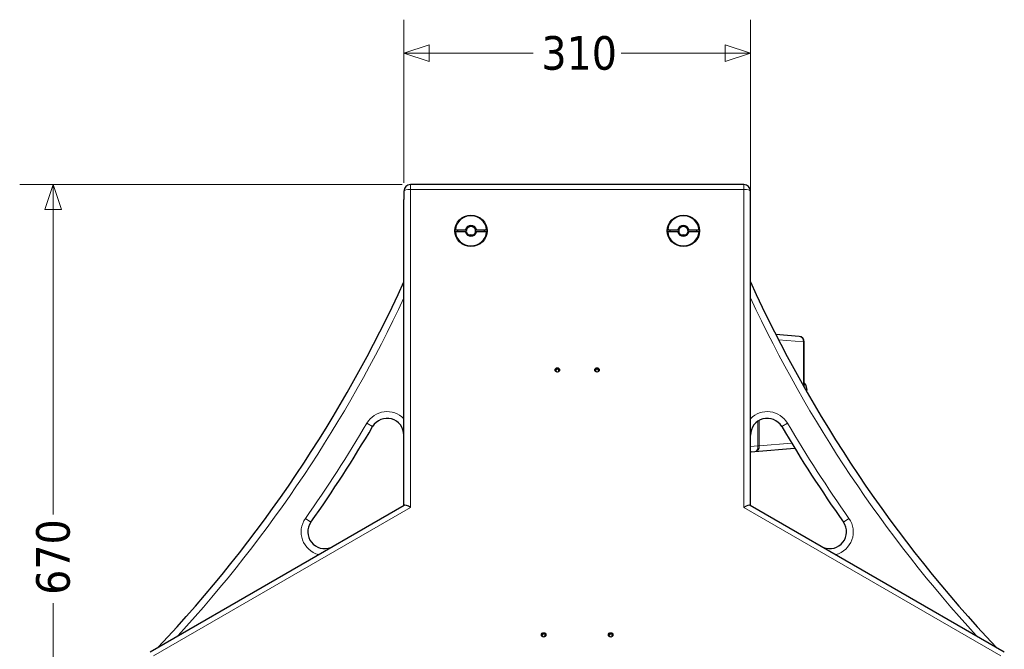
# Model space of a CAD drawing. Header units: millimetres. Extents: x 90 to 4365, y 90 to 3088.
# Tile 11 of 41: x 1172 to 2052, y 780 to 1343. Entities that reach past the tile are written whole.
import ezdxf

# ---------------------------------------------------------------- set-up
doc = ezdxf.new("R2010")
doc.units = ezdxf.units.MM
doc.header["$LTSCALE"] = 15
doc.layers.add('Quota (ISO)', color=7, linetype='Continuous', lineweight=15, true_color=0x008000)
doc.layers.add('Visibile sottile (ISO)', color=9, linetype='Continuous', lineweight=18, true_color=0x808080)
doc.layers.add('Visibile (ISO)', color=7, linetype='Continuous', lineweight=25)
doc.styles.add('Testo nota (ISO)', font='tahoma.ttf')
doc.dimstyles.new('Default (ISO)', dxfattribs={"dimscale": 15, "dimtxt": 2, "dimasz": 1.5, "dimexe": 2, "dimexo": 0.5, "dimgap": 0.5, "dimtad": 1, "dimtoh": 1, "dimrnd": 1e-08, "dimtxsty": 'Testo nota (ISO)', "dimblk": 'Filled-1', "dimcen": 0.09, "dimdle": 10, "dimclrd": 256, "dimclre": 256, "dimclrt": 256, "dimazin": 2, "dimtfac": 0.75, "dimtmove": 0, "dimatfit": 3, "dimfxl": 0, "dimtolj": 1, "dimtzin": 0, "dimlwd": -1, "dimlwe": -1, "dimarcsym": 0})

# ---------------------------------------------------------------- blocks, each defined once
blk = doc.blocks.new('Filled-1')
at = {"color": 0}
for p, q in [((0, 0), (-1, 0.333)), ((-1, 0.333), (-1, -0.333)), ((-1, 0), (0, 0)), ((-1, -0.333), (0, 0))]:
    blk.add_line(p, q, dxfattribs=at)
at = {"color": 0, "flags": 128}
blk.add_lwpolyline([(-1, -0.333), (0, 0), (-1, 0.333), (-1, -0.333)], dxfattribs=at)
at = {"color": 0}
blk.add_solid([(-1, -0.333), (0, 0), (-1, 0.333), (-1, -0.333)], dxfattribs=at)
blk = doc.blocks.new('*D17')
at = {"layer": 'Defpoints', "color": 0, "transparency": 16777216}
for p in [(1521.19, 1195.53), (1201.61, 525.53), (1291.19, 525.53)]:
    blk.add_point(p, dxfattribs=at)
at = {"layer": 'Quota (ISO)', "transparency": 16777216}
for p, q in [((1513.69, 1195.53), (1171.61, 1195.53)), ((1201.61, 1173.03), (1201.61, 900.13)), ((1201.61, 548.03), (1201.61, 820.93)), ((1283.69, 525.53), (1171.61, 525.53))]:
    blk.add_line(p, q, dxfattribs=at)
at = {"layer": 'Quota (ISO)', "transparency": 16777216, "xscale": 22.5, "yscale": 22.5, "zscale": 22.5}
for p, rotation in [((1201.61, 1195.53), 90), ((1201.61, 525.53), 270)]:
    blk.add_blockref('Filled-1', p, dxfattribs=dict(at, rotation=rotation))
at = {"layer": 'Quota (ISO)', "transparency": 16777216, "insert": (1201.61, 828.43), "char_height": 30, "attachment_point": 4, "rotation": 90, "style": 'Testo nota (ISO)'}
blk.add_mtext('\\A1;670', dxfattribs=at)
blk = doc.blocks.new('*D32')
at = {"layer": 'Defpoints', "color": 0, "transparency": 16777216}
for p in [(1825.19, 1312.96), (1515.19, 1189.53), (1825.19, 1180.53)]:
    blk.add_point(p, dxfattribs=at)
at = {"layer": 'Quota (ISO)', "transparency": 16777216}
for p, q in [((1515.19, 1197.03), (1515.19, 1342.96)), ((1825.19, 1188.03), (1825.19, 1342.96)), ((1537.69, 1312.96), (1630.72, 1312.96)), ((1802.69, 1312.96), (1709.67, 1312.96))]:
    blk.add_line(p, q, dxfattribs=at)
at = {"layer": 'Quota (ISO)', "transparency": 16777216, "xscale": 22.5, "yscale": 22.5, "zscale": 22.5, "rotation": 180}
blk.add_blockref('Filled-1', (1515.19, 1312.96), dxfattribs=at)
at = {"layer": 'Quota (ISO)', "transparency": 16777216, "xscale": 22.5, "yscale": 22.5, "zscale": 22.5}
blk.add_blockref('Filled-1', (1825.19, 1312.96), dxfattribs=at)
at = {"layer": 'Quota (ISO)', "transparency": 16777216, "insert": (1638.22, 1312.96), "char_height": 30, "attachment_point": 4, "style": 'Testo nota (ISO)'}
blk.add_mtext('\\A1;310', dxfattribs=at)

msp = doc.modelspace()

# ---------------------------------------------------------------- linework, layer by layer
at = {"layer": 'Visibile (ISO)'}
for p, q in [((1515.195, 1189.53), (1515.195, 1182.083)), ((1819.195, 1195.53), (1521.195, 1195.53)), ((1825.195, 1182.083), (1825.195, 1189.53)), ((1515.195, 908.497), (1515.195, 1182.083)), ((1515.195, 908.497), (1515.195, 1180.53)), ((1825.195, 908.497), (1825.195, 1182.083)), ((1825.195, 908.497), (1825.195, 1180.53)), ((1561.23, 1155.025), (1570.296, 1155.025)), ((1571.128, 1154.507), (1563.236, 1154.507)), ((1571.128, 1154.815), (1571.128, 1154.507)), ((1579.262, 1154.507), (1579.262, 1154.815)), ((1587.153, 1154.507), (1579.262, 1154.507)), ((1580.094, 1155.025), (1589.159, 1155.025)), ((1751.23, 1155.025), (1760.296, 1155.025)), ((1761.128, 1154.507), (1753.236, 1154.507)), ((1761.128, 1154.815), (1761.128, 1154.507)), ((1769.262, 1154.507), (1769.262, 1154.815)), ((1777.153, 1154.507), (1769.262, 1154.507)), ((1770.094, 1155.025), (1779.159, 1155.025)), ((1570.296, 1153.093), (1561.23, 1153.093)), ((1589.159, 1153.093), (1580.094, 1153.093)), ((1760.296, 1153.093), (1751.23, 1153.093)), ((1779.159, 1153.093), (1770.094, 1153.093)), ((1868.63, 1059.594), (1847.789, 1061.418)), ((1873.195, 1014.128), (1873.195, 1054.613)), ((1651.072, 1028.966), (1651.103, 1028.512)), ((1653.817, 1029.765), (1653.787, 1029.316)), ((1686.572, 1028.966), (1686.603, 1028.512)), ((1689.317, 1029.765), (1689.287, 1029.316)), ((1874.457, 1016.298), (1873.195, 1016.298)), ((1874.516, 1011.802), (1875.502, 1011.802)), ((1825.705, 956.291), (1829.005, 956.58)), ((1829.005, 956.58), (1864.666, 959.7)), ((1288.195, 777.438), (1515.347, 908.585)), ((1825.042, 908.585), (2052.195, 777.438)), ((1641.567, 792.796), (1641.537, 792.347)), ((1701.567, 792.796), (1701.537, 792.347)), ((1638.822, 791.997), (1638.853, 791.543)), ((1698.822, 791.997), (1698.853, 791.543))]:
    msp.add_line(p, q, dxfattribs=at)
for centre, radius, start, end in [((1521.195, 1189.53), 6, 90, 180), ((1819.195, 1189.53), 6, 0, 90), ((423.055, 1605.544), 1200, 316.642837, 335.52142), ((2917.334, 1605.544), 1200, 204.47858, 223.357163), ((1868.195, 1054.613), 5, 0, 85), ((1500.195, 971.296), 15, 0, 149.509307), ((1840.195, 971.296), 15, 30.490693, 180), ((423.055, 1605.544), 1235, 324.782371, 329.509307), ((2917.334, 1605.544), 1235, 210.490693, 215.217629), ((1825.945, 953.552), 2.75, 95, 105.82662), ((1444.265, 884.69), 15, 144.782371, 291.818578), ((1896.125, 884.69), 15, 248.181422, 35.217629)]:
    msp.add_arc(centre, radius, start, end, dxfattribs=at)
for centre, major_axis in [((1575.195, 1154.059), (14.5, 0)), ((1765.195, 1154.059), (14.5, 0)), ((1652.445, 1029.563), (2, 0)), ((1687.945, 1029.563), (2, 0)), ((1640.195, 792.594), (2, 0)), ((1700.195, 792.594), (2, 0))]:
    msp.add_ellipse(centre, major_axis=major_axis, ratio=0.9659258, dxfattribs=at)
for centre, major_axis, ratio, start_param, end_param in [((1575.195, 1154.059), (-14, 0), 0.9659258, 3.2130821, 6.2116959), ((1765.195, 1154.059), (-14, 0), 0.9659258, 3.2130821, 6.2116959), ((1575.195, 1153.541), (-12, 0), 0.9659258, 6.1997552, 6.3218701), ((1575.195, 1154.059), (-5, 0), 0.9659258, 3.3429506, 6.0818274), ((1575.195, 1153.541), (-4.188, 0), 0.9659258, 6.0420786, 6.442388), ((1575.195, 1153.849), (4.188, 0), 0.9659258, 0.2411067, 2.900486), ((1575.195, 1153.541), (4.188, 0), 0.9659258, 6.1239826, 6.524292), ((1575.195, 1153.541), (12, 0), 0.9659258, 6.2445005, 6.3666154), ((1765.195, 1153.541), (-12, 0), 0.9659258, 6.1997552, 6.3218701), ((1765.195, 1154.059), (-5, 0), 0.9659258, 3.3429506, 6.0818274), ((1765.195, 1153.541), (-4.188, 0), 0.9659258, 6.0420786, 6.442388), ((1765.195, 1153.849), (4.188, 0), 0.9659258, 0.2411067, 2.900486), ((1765.195, 1153.541), (4.188, 0), 0.9659258, 6.1239826, 6.524292), ((1765.195, 1153.541), (12, 0), 0.9659258, 6.2445005, 6.3666154), ((1575.195, 1154.059), (14, 0), 0.9659258, 3.2130821, 6.2116959), ((1575.195, 1154.059), (5, 0), 0.9659258, 3.3429506, 6.0818274), ((1575.195, 1153.849), (-4.188, 0), 0.9659258, 0.2411067, 2.900486), ((1575.195, 1146.295), (-4.188, 0), 0.9659258, 4.3462803, 5.0784977), ((1765.195, 1154.059), (14, 0), 0.9659258, 3.2130821, 6.2116959), ((1765.195, 1154.059), (5, 0), 0.9659258, 3.3429506, 6.0818274), ((1765.195, 1153.849), (-4.188, 0), 0.9659258, 0.2411067, 2.900486), ((1765.195, 1146.295), (-4.188, 0), 0.9659258, 4.3462803, 5.0784977), ((1650.914, 1031.067), (0.975, 0), 0.9659258, 4.6807949, 6.1402464), ((1652.154, 1030.894), (-0.279, 0), 0.9659258, 3.6335974, 6.1402464), ((1653.259, 1031.466), (0.975, 0), 0.9659258, 3.6335955, 5.0930508), ((1653.725, 1030.342), (0.279, 0), 0.9659258, 5.7279906, 8.2346434), ((1686.414, 1031.067), (0.975, 0), 0.9659258, 4.6807949, 6.1402464), ((1687.654, 1030.894), (-0.279, 0), 0.9659258, 3.6335974, 6.1402464), ((1688.759, 1031.466), (0.975, 0), 0.9659258, 3.6335955, 5.0930508), ((1689.225, 1030.342), (0.279, 0), 0.9659258, 5.7279906, 8.2346434), ((1650.874, 1029.857), (-0.279, 0), 0.9659258, 4.680793, 7.1874459), ((1650.099, 1028.905), (0.975, 0), 0.9659258, 5.7279906, 7.1874459), ((1651.164, 1028.267), (-0.279, 0), 0.9659258, 5.7279906, 6.0056672), ((1651.164, 1028.267), (-0.279, 0), 0.9659258, 1.8955348, 1.9514581), ((1651.63, 1027.142), (-0.975, 0), 0.9659258, 3.6875421, 5.0930508), ((1653.976, 1027.542), (-0.975, 0), 0.9659258, 4.680793, 6.1015547), ((1654.79, 1029.704), (-0.975, 0), 0.9659258, 5.7279906, 7.1874459), ((1654.015, 1028.752), (-0.279, 0), 0.9659258, 1.5392004, 1.9377255), ((1654.015, 1028.752), (0.279, 0), 0.9659258, 0.2220277, 0.9042606), ((1686.374, 1029.857), (-0.279, 0), 0.9659258, 4.680793, 7.1874459), ((1685.599, 1028.905), (0.975, 0), 0.9659258, 5.7279906, 7.1874459), ((1686.664, 1028.267), (-0.279, 0), 0.9659258, 5.7279906, 6.0056672), ((1686.664, 1028.267), (-0.279, 0), 0.9659258, 1.8955348, 1.9514581), ((1687.13, 1027.142), (-0.975, 0), 0.9659258, 3.6875421, 5.0930508), ((1689.476, 1027.542), (-0.975, 0), 0.9659258, 4.680793, 6.1015547), ((1690.29, 1029.704), (-0.975, 0), 0.9659258, 5.7279906, 7.1874459), ((1689.515, 1028.752), (-0.279, 0), 0.9659258, 1.5392004, 1.9377255), ((1689.515, 1028.752), (0.279, 0), 0.9659258, 0.2220277, 0.9042606), ((1521.195, 905.033), (-5.962, 3.442), 0.1966156, 4.8254212, 6.1701531), ((1819.195, 905.033), (-5.962, -3.442), 0.1966156, 3.2546249, 4.5993567), ((1638.624, 792.887), (-0.279, 0), 0.9659258, 4.680793, 7.1874459), ((1637.849, 791.936), (0.975, 0), 0.9659258, 5.7279906, 7.1874459), ((1638.664, 794.098), (0.975, 0), 0.9659258, 4.6807949, 6.1402464), ((1639.904, 793.925), (-0.279, 0), 0.9659258, 3.6335974, 6.1402464), ((1641.009, 794.497), (0.975, 0), 0.9659258, 3.6335955, 5.0930508), ((1641.475, 793.373), (0.279, 0), 0.9659258, 5.7279906, 8.2346434), ((1642.54, 792.735), (-0.975, 0), 0.9659258, 5.7279906, 7.1874459), ((1698.624, 792.887), (-0.279, 0), 0.9659258, 4.680793, 7.1874459), ((1697.849, 791.936), (0.975, 0), 0.9659258, 5.7279906, 7.1874459), ((1698.664, 794.098), (0.975, 0), 0.9659258, 4.6807949, 6.1402464), ((1699.904, 793.925), (-0.279, 0), 0.9659258, 3.6335974, 6.1402464), ((1701.009, 794.497), (0.975, 0), 0.9659258, 3.6335955, 5.0930508), ((1701.475, 793.373), (0.279, 0), 0.9659258, 5.7279906, 8.2346434), ((1702.54, 792.735), (-0.975, 0), 0.9659258, 5.7279906, 7.1874459), ((1638.914, 791.297), (-0.279, 0), 0.9659258, 5.7279906, 6.0056672), ((1638.914, 791.297), (-0.279, 0), 0.9659258, 1.8955348, 1.9514581), ((1639.38, 790.173), (-0.975, 0), 0.9659258, 3.6875421, 5.0930508), ((1641.726, 790.573), (-0.975, 0), 0.9659258, 4.680793, 6.1015547), ((1641.765, 791.783), (-0.279, 0), 0.9659258, 1.5392004, 1.9377255), ((1641.765, 791.783), (0.279, 0), 0.9659258, 0.2220277, 0.9042606), ((1698.914, 791.297), (-0.279, 0), 0.9659258, 5.7279906, 6.0056672), ((1698.914, 791.297), (-0.279, 0), 0.9659258, 1.8955348, 1.9514581), ((1699.38, 790.173), (-0.975, 0), 0.9659258, 3.6875421, 5.0930508), ((1701.726, 790.573), (-0.975, 0), 0.9659258, 4.680793, 6.1015547), ((1701.765, 791.783), (-0.279, 0), 0.9659258, 1.5392004, 1.9377255), ((1701.765, 791.783), (0.279, 0), 0.9659258, 0.2220277, 0.9042606)]:
    msp.add_ellipse(centre, major_axis=major_axis, ratio=ratio, start_param=start_param, end_param=end_param, dxfattribs=at)
for points, weights in [([(1563.236, 1154.507), (1562.311, 1154.746), (1561.23, 1155.025)], [1, 1.00298965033, 1]), ([(1570.296, 1155.025), (1570.749, 1154.91), (1571.128, 1154.815)], [1, 1.00412650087, 1]), ([(1579.262, 1154.815), (1579.641, 1154.91), (1580.094, 1155.025)], [1, 1.00412650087, 1]), ([(1589.159, 1155.025), (1588.079, 1154.746), (1587.153, 1154.507)], [1, 1.0029896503, 1]), ([(1753.236, 1154.507), (1752.311, 1154.746), (1751.23, 1155.025)], [1, 1.00298965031, 1]), ([(1760.296, 1155.025), (1760.749, 1154.91), (1761.128, 1154.815)], [1, 1.00412650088, 1]), ([(1769.262, 1154.815), (1769.641, 1154.91), (1770.094, 1155.025)], [1, 1.00412650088, 1]), ([(1779.159, 1155.025), (1778.079, 1154.746), (1777.153, 1154.507)], [1, 1.00298965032, 1]), ([(1571.128, 1152.883), (1570.749, 1152.978), (1570.296, 1153.093)], [1, 1.00412650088, 1]), ([(1580.094, 1153.093), (1579.641, 1152.978), (1579.262, 1152.883)], [1, 1.00412650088, 1]), ([(1761.128, 1152.883), (1760.749, 1152.978), (1760.296, 1153.093)], [1, 1.00412650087, 1]), ([(1770.094, 1153.093), (1769.641, 1152.978), (1769.262, 1152.883)], [1, 1.00412650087, 1]), ([(1873.195, 1017.979), (1873.836, 1017.157), (1874.457, 1016.298)], [1.06249024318, 1.07411612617, 1.08097344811]), ([(1874.457, 1016.298), (1875.083, 1014.05), (1875.502, 1011.802)], [1.32949699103, 1.34095755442, 1.32949699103]), ([(1875.502, 1011.802), (1875.408, 1011.105), (1875.3, 1010.427)], [1.08097344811, 1.07678978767, 1.07083115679])]:
    msp.add_rational_spline(points, weights, degree=2, dxfattribs=at)
for points, knots in [([(1651.906, 1030.525), (1651.897, 1030.454), (1651.881, 1030.384), (1651.834, 1030.236), (1651.795, 1030.149), (1651.692, 1029.99), (1651.628, 1029.92), (1651.493, 1029.81), (1651.413, 1029.764), (1651.245, 1029.703), (1651.157, 1029.687), (1651.014, 1029.681), (1650.948, 1029.684), (1650.882, 1029.695)], [0.45465696, 0.45465696, 0.45465696, 0.45465696, 0.47514564, 0.47514564, 0.50159168, 0.50159168, 0.52803773, 0.52803773, 0.55448378, 0.55448378, 0.58092983, 0.58092983, 0.6014185, 0.6014185, 0.6014185, 0.6014185]), ([(1652.376, 1030.605), (1652.36, 1030.638), (1652.339, 1030.667), (1652.287, 1030.714), (1652.255, 1030.734), (1652.184, 1030.756), (1652.146, 1030.759), (1652.075, 1030.747), (1652.04, 1030.732), (1651.98, 1030.687), (1651.955, 1030.658), (1651.922, 1030.596), (1651.91, 1030.561), (1651.906, 1030.525)], [0.085145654, 0.085145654, 0.085145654, 0.085145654, 0.095628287, 0.095628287, 0.106325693, 0.106325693, 0.117023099, 0.117023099, 0.127720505, 0.127720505, 0.138417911, 0.138417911, 0.148900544, 0.148900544, 0.148900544, 0.148900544]), ([(1653.632, 1030.164), (1653.571, 1030.131), (1653.508, 1030.105), (1653.365, 1030.063), (1653.274, 1030.048), (1653.091, 1030.05), (1652.998, 1030.066), (1652.832, 1030.125), (1652.748, 1030.17), (1652.599, 1030.286), (1652.534, 1030.356), (1652.443, 1030.48), (1652.407, 1030.54), (1652.376, 1030.605)], [0.45465579, 0.45465579, 0.45465579, 0.45465579, 0.4751446, 0.4751446, 0.5015906, 0.5015906, 0.52803661, 0.52803661, 0.55448261, 0.55448261, 0.58092861, 0.58092861, 0.60141741, 0.60141741, 0.60141741, 0.60141741]), ([(1687.406, 1030.525), (1687.397, 1030.454), (1687.381, 1030.384), (1687.334, 1030.236), (1687.295, 1030.149), (1687.192, 1029.99), (1687.128, 1029.92), (1686.993, 1029.81), (1686.913, 1029.764), (1686.745, 1029.703), (1686.657, 1029.687), (1686.514, 1029.681), (1686.448, 1029.684), (1686.382, 1029.695)], [0.45465696, 0.45465696, 0.45465696, 0.45465696, 0.47514564, 0.47514564, 0.50159168, 0.50159168, 0.52803773, 0.52803773, 0.55448378, 0.55448378, 0.58092983, 0.58092983, 0.6014185, 0.6014185, 0.6014185, 0.6014185]), ([(1687.876, 1030.605), (1687.86, 1030.638), (1687.839, 1030.667), (1687.787, 1030.714), (1687.755, 1030.734), (1687.684, 1030.756), (1687.646, 1030.759), (1687.575, 1030.747), (1687.54, 1030.732), (1687.48, 1030.687), (1687.455, 1030.658), (1687.422, 1030.596), (1687.41, 1030.561), (1687.406, 1030.525)], [0.085145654, 0.085145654, 0.085145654, 0.085145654, 0.095628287, 0.095628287, 0.106325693, 0.106325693, 0.117023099, 0.117023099, 0.127720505, 0.127720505, 0.138417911, 0.138417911, 0.148900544, 0.148900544, 0.148900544, 0.148900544]), ([(1689.132, 1030.164), (1689.071, 1030.131), (1689.008, 1030.105), (1688.865, 1030.063), (1688.774, 1030.048), (1688.591, 1030.05), (1688.498, 1030.066), (1688.332, 1030.125), (1688.248, 1030.17), (1688.099, 1030.286), (1688.034, 1030.356), (1687.943, 1030.48), (1687.907, 1030.54), (1687.876, 1030.605)], [0.45465579, 0.45465579, 0.45465579, 0.45465579, 0.4751446, 0.4751446, 0.5015906, 0.5015906, 0.52803661, 0.52803661, 0.55448261, 0.55448261, 0.58092861, 0.58092861, 0.60141741, 0.60141741, 0.60141741, 0.60141741]), ([(1650.882, 1029.695), (1650.849, 1029.701), (1650.815, 1029.699), (1650.754, 1029.683), (1650.724, 1029.668), (1650.699, 1029.647)], [0.085145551, 0.085145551, 0.085145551, 0.085145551, 0.095628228, 0.095628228, 0.105767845, 0.105767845, 0.105767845, 0.105767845]), ([(1651.103, 1028.512), (1651.106, 1028.461), (1651.105, 1028.41), (1651.092, 1028.294), (1651.076, 1028.231), (1651.054, 1028.175)], [0.538791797, 0.538791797, 0.538791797, 0.538791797, 0.55448261, 0.55448261, 0.575856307, 0.575856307, 0.575856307, 0.575856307]), ([(1653.916, 1030.12), (1653.893, 1030.145), (1653.864, 1030.165), (1653.799, 1030.191), (1653.763, 1030.195), (1653.697, 1030.19), (1653.663, 1030.18), (1653.632, 1030.164)], [0.117475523, 0.117475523, 0.117475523, 0.117475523, 0.127720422, 0.127720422, 0.13841782, 0.13841782, 0.148900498, 0.148900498, 0.148900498, 0.148900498]), ([(1654.149, 1028.552), (1654.105, 1028.58), (1654.065, 1028.611), (1653.976, 1028.696), (1653.924, 1028.761), (1653.844, 1028.909), (1653.815, 1028.994), (1653.786, 1029.151), (1653.782, 1029.233), (1653.787, 1029.316)], [0.457533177, 0.457533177, 0.457533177, 0.457533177, 0.475144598, 0.475144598, 0.501590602, 0.501590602, 0.528036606, 0.528036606, 0.551313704, 0.551313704, 0.551313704, 0.551313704]), ([(1686.382, 1029.695), (1686.349, 1029.701), (1686.315, 1029.699), (1686.254, 1029.683), (1686.224, 1029.668), (1686.199, 1029.647)], [0.085145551, 0.085145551, 0.085145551, 0.085145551, 0.095628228, 0.095628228, 0.105767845, 0.105767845, 0.105767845, 0.105767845]), ([(1686.603, 1028.512), (1686.606, 1028.461), (1686.605, 1028.41), (1686.592, 1028.294), (1686.576, 1028.231), (1686.554, 1028.175)], [0.538791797, 0.538791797, 0.538791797, 0.538791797, 0.55448261, 0.55448261, 0.575856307, 0.575856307, 0.575856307, 0.575856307]), ([(1689.416, 1030.12), (1689.393, 1030.145), (1689.364, 1030.165), (1689.299, 1030.191), (1689.263, 1030.195), (1689.197, 1030.19), (1689.163, 1030.18), (1689.132, 1030.164)], [0.117475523, 0.117475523, 0.117475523, 0.117475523, 0.127720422, 0.127720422, 0.13841782, 0.13841782, 0.148900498, 0.148900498, 0.148900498, 0.148900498]), ([(1689.649, 1028.552), (1689.605, 1028.58), (1689.565, 1028.611), (1689.476, 1028.696), (1689.424, 1028.761), (1689.344, 1028.909), (1689.315, 1028.994), (1689.286, 1029.151), (1689.282, 1029.233), (1689.287, 1029.316)], [0.457533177, 0.457533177, 0.457533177, 0.457533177, 0.475144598, 0.475144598, 0.501590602, 0.501590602, 0.528036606, 0.528036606, 0.551313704, 0.551313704, 0.551313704, 0.551313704]), ([(1638.632, 792.726), (1638.599, 792.731), (1638.565, 792.73), (1638.504, 792.714), (1638.474, 792.699), (1638.449, 792.678)], [0.085145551, 0.085145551, 0.085145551, 0.085145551, 0.095628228, 0.095628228, 0.105767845, 0.105767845, 0.105767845, 0.105767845]), ([(1639.656, 793.556), (1639.647, 793.484), (1639.631, 793.415), (1639.584, 793.267), (1639.545, 793.18), (1639.442, 793.021), (1639.378, 792.95), (1639.243, 792.841), (1639.163, 792.795), (1638.995, 792.734), (1638.907, 792.718), (1638.764, 792.712), (1638.698, 792.715), (1638.632, 792.726)], [0.45465696, 0.45465696, 0.45465696, 0.45465696, 0.47514564, 0.47514564, 0.50159168, 0.50159168, 0.52803773, 0.52803773, 0.55448378, 0.55448378, 0.58092983, 0.58092983, 0.6014185, 0.6014185, 0.6014185, 0.6014185]), ([(1640.126, 793.636), (1640.11, 793.669), (1640.089, 793.698), (1640.037, 793.745), (1640.005, 793.765), (1639.934, 793.787), (1639.896, 793.789), (1639.825, 793.777), (1639.79, 793.762), (1639.73, 793.718), (1639.705, 793.688), (1639.672, 793.627), (1639.66, 793.592), (1639.656, 793.556)], [0.085145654, 0.085145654, 0.085145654, 0.085145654, 0.095628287, 0.095628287, 0.106325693, 0.106325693, 0.117023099, 0.117023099, 0.127720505, 0.127720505, 0.138417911, 0.138417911, 0.148900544, 0.148900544, 0.148900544, 0.148900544]), ([(1641.382, 793.194), (1641.321, 793.162), (1641.258, 793.136), (1641.115, 793.094), (1641.024, 793.079), (1640.841, 793.081), (1640.748, 793.097), (1640.582, 793.156), (1640.498, 793.201), (1640.349, 793.317), (1640.284, 793.386), (1640.193, 793.511), (1640.157, 793.571), (1640.126, 793.636)], [0.45465579, 0.45465579, 0.45465579, 0.45465579, 0.4751446, 0.4751446, 0.5015906, 0.5015906, 0.52803661, 0.52803661, 0.55448261, 0.55448261, 0.58092861, 0.58092861, 0.60141741, 0.60141741, 0.60141741, 0.60141741]), ([(1641.666, 793.151), (1641.643, 793.176), (1641.614, 793.196), (1641.549, 793.222), (1641.513, 793.226), (1641.447, 793.221), (1641.413, 793.211), (1641.382, 793.194)], [0.117475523, 0.117475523, 0.117475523, 0.117475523, 0.127720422, 0.127720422, 0.13841782, 0.13841782, 0.148900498, 0.148900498, 0.148900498, 0.148900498]), ([(1698.632, 792.726), (1698.599, 792.731), (1698.565, 792.73), (1698.504, 792.714), (1698.474, 792.699), (1698.449, 792.678)], [0.085145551, 0.085145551, 0.085145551, 0.085145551, 0.095628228, 0.095628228, 0.105767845, 0.105767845, 0.105767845, 0.105767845]), ([(1699.656, 793.556), (1699.647, 793.484), (1699.631, 793.415), (1699.584, 793.267), (1699.545, 793.18), (1699.442, 793.021), (1699.378, 792.95), (1699.243, 792.841), (1699.163, 792.795), (1698.995, 792.734), (1698.907, 792.718), (1698.764, 792.712), (1698.698, 792.715), (1698.632, 792.726)], [0.45465696, 0.45465696, 0.45465696, 0.45465696, 0.47514564, 0.47514564, 0.50159168, 0.50159168, 0.52803773, 0.52803773, 0.55448378, 0.55448378, 0.58092983, 0.58092983, 0.6014185, 0.6014185, 0.6014185, 0.6014185]), ([(1700.126, 793.636), (1700.11, 793.669), (1700.089, 793.698), (1700.037, 793.745), (1700.005, 793.765), (1699.934, 793.787), (1699.896, 793.789), (1699.825, 793.777), (1699.79, 793.762), (1699.73, 793.718), (1699.705, 793.688), (1699.672, 793.627), (1699.66, 793.592), (1699.656, 793.556)], [0.085145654, 0.085145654, 0.085145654, 0.085145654, 0.095628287, 0.095628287, 0.106325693, 0.106325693, 0.117023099, 0.117023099, 0.127720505, 0.127720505, 0.138417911, 0.138417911, 0.148900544, 0.148900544, 0.148900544, 0.148900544]), ([(1701.382, 793.194), (1701.321, 793.162), (1701.258, 793.136), (1701.115, 793.094), (1701.024, 793.079), (1700.841, 793.081), (1700.748, 793.097), (1700.582, 793.156), (1700.498, 793.201), (1700.349, 793.317), (1700.284, 793.386), (1700.193, 793.511), (1700.157, 793.571), (1700.126, 793.636)], [0.45465579, 0.45465579, 0.45465579, 0.45465579, 0.4751446, 0.4751446, 0.5015906, 0.5015906, 0.52803661, 0.52803661, 0.55448261, 0.55448261, 0.58092861, 0.58092861, 0.60141741, 0.60141741, 0.60141741, 0.60141741]), ([(1701.666, 793.151), (1701.643, 793.176), (1701.614, 793.196), (1701.549, 793.222), (1701.513, 793.226), (1701.447, 793.221), (1701.413, 793.211), (1701.382, 793.194)], [0.117475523, 0.117475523, 0.117475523, 0.117475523, 0.127720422, 0.127720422, 0.13841782, 0.13841782, 0.148900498, 0.148900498, 0.148900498, 0.148900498]), ([(1638.853, 791.543), (1638.856, 791.492), (1638.855, 791.441), (1638.842, 791.325), (1638.826, 791.262), (1638.804, 791.205)], [0.538791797, 0.538791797, 0.538791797, 0.538791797, 0.55448261, 0.55448261, 0.575856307, 0.575856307, 0.575856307, 0.575856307]), ([(1641.899, 791.583), (1641.855, 791.611), (1641.815, 791.642), (1641.726, 791.727), (1641.674, 791.792), (1641.594, 791.94), (1641.565, 792.024), (1641.536, 792.182), (1641.532, 792.264), (1641.537, 792.347)], [0.457533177, 0.457533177, 0.457533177, 0.457533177, 0.475144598, 0.475144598, 0.501590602, 0.501590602, 0.528036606, 0.528036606, 0.551313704, 0.551313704, 0.551313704, 0.551313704]), ([(1698.853, 791.543), (1698.856, 791.492), (1698.855, 791.441), (1698.842, 791.325), (1698.826, 791.262), (1698.804, 791.205)], [0.538791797, 0.538791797, 0.538791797, 0.538791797, 0.55448261, 0.55448261, 0.575856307, 0.575856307, 0.575856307, 0.575856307]), ([(1701.899, 791.583), (1701.855, 791.611), (1701.815, 791.642), (1701.726, 791.727), (1701.674, 791.792), (1701.594, 791.94), (1701.565, 792.024), (1701.536, 792.182), (1701.532, 792.264), (1701.537, 792.347)], [0.457533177, 0.457533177, 0.457533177, 0.457533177, 0.475144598, 0.475144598, 0.501590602, 0.501590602, 0.528036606, 0.528036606, 0.551313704, 0.551313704, 0.551313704, 0.551313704])]:
    msp.add_open_spline(points, degree=3, knots=knots, dxfattribs=at)
for points in [[(1873.195, 1018.052), (1873.243, 1017.968), (1873.29, 1017.882), (1873.336, 1017.797)], [(1875.33, 1010.621), (1875.335, 1010.532), (1875.338, 1010.444), (1875.341, 1010.355)]]:
    msp.add_open_spline(points, degree=3, dxfattribs=at)
at = {"layer": 'Visibile sottile (ISO)'}
for p, q in [((1521.195, 1191.083), (1521.195, 1195.53)), ((1521.195, 906.586), (1521.195, 1191.083)), ((1521.195, 1191.083), (1819.195, 1191.083)), ((1819.195, 1195.53), (1819.195, 1191.083)), ((1819.195, 1191.083), (1819.195, 906.586)), ((1850.265, 1056.579), (1872.726, 1054.613)), ((1873.195, 1054.613), (1872.726, 1054.613)), ((1872.726, 1054.613), (1872.726, 1014.956)), ((1651.879, 1030.933), (1651.906, 1030.525)), ((1652.4, 1031.021), (1652.376, 1030.605)), ((1653.622, 1030.592), (1653.632, 1030.164)), ((1687.379, 1030.933), (1687.406, 1030.525)), ((1687.9, 1031.021), (1687.876, 1030.605)), ((1689.122, 1030.592), (1689.132, 1030.164)), ((1650.883, 1030.125), (1650.882, 1029.695)), ((1650.928, 1028.408), (1650.934, 1028.297)), ((1654.188, 1028.964), (1654.173, 1028.591)), ((1686.383, 1030.125), (1686.382, 1029.695)), ((1686.428, 1028.408), (1686.434, 1028.297)), ((1689.688, 1028.964), (1689.673, 1028.591)), ((1482.099, 981.952), (1487.269, 978.907)), ((1831.783, 983.716), (1831.783, 961.561)), ((1833.101, 961.561), (1833.101, 984.513)), ((1858.291, 981.952), (1853.12, 978.907)), ((1831.783, 961.561), (1825.195, 960.984)), ((1831.783, 961.561), (1833.101, 961.561)), ((1861.986, 964.088), (1833.101, 961.561)), ((1291.195, 773.795), (1521.195, 906.586)), ((1819.195, 906.586), (2049.195, 773.795)), ((1427.108, 896.8), (1432.01, 893.34)), ((1913.281, 896.8), (1908.379, 893.34)), ((1638.633, 793.156), (1638.632, 792.726)), ((1639.629, 793.963), (1639.656, 793.556)), ((1640.15, 794.052), (1640.126, 793.636)), ((1641.372, 793.623), (1641.382, 793.194)), ((1698.633, 793.156), (1698.632, 792.726)), ((1699.629, 793.963), (1699.656, 793.556)), ((1700.15, 794.052), (1700.126, 793.636)), ((1701.372, 793.623), (1701.382, 793.194)), ((1638.678, 791.439), (1638.684, 791.328)), ((1641.938, 791.994), (1641.923, 791.621)), ((1698.678, 791.439), (1698.684, 791.328)), ((1701.938, 791.994), (1701.923, 791.621))]:
    msp.add_line(p, q, dxfattribs=at)
for centre, radius, start, end in [((423.055, 1605.544), 1206, 317.571301, 334.902634), ((2917.334, 1605.544), 1206, 205.097366, 222.428699), ((1500.195, 971.296), 21, 44.415309, 149.509307), ((1840.195, 971.296), 21, 30.490693, 135.584691), ((423.055, 1605.544), 1229, 324.782371, 329.509307), ((2917.334, 1605.544), 1229, 210.490693, 215.217629), ((1444.265, 884.69), 21, 144.782371, 254.992646), ((1896.125, 884.69), 21, 285.007354, 35.217629)]:
    msp.add_arc(centre, radius, start, end, dxfattribs=at)
for centre, major_axis, ratio, start_param, end_param in [((1521.195, 1189.53), (-6, 0), 0.258819, 4.712389, 6.2831853), ((1819.195, 1189.53), (6, 0), 0.258819, 0, 1.5707963), ((1868.195, 1054.613), (0.436, 4.981), 0.9056889, 4.7914613, 6.2831853), ((1828.569, 961.561), (0.436, -4.981), 0.6413488, 0, 1.5147443), ((1828.569, 961.561), (0.436, -4.981), 0.9056889, 0, 1.491724), ((1825.945, 961.331), (0.333, 5.041), 0.3455064, 2.8937793, 3.1948981)]:
    msp.add_ellipse(centre, major_axis=major_axis, ratio=ratio, start_param=start_param, end_param=end_param, dxfattribs=at)

# ---------------------------------------------------------------- dimensions: what is measured, and where the dimension line sits
at = {"layer": 'Quota (ISO)'}
for base, p1, p2, angle, picture, middle in [((1825.195, 1312.96), (1515.195, 1189.53), (1825.195, 1180.53), 180, '*D32', (1670.195, 1312.96)), ((1201.608, 525.53), (1521.195, 1195.53), (1291.195, 525.53), 90, '*D17', (1201.608, 860.53))]:
    dim = msp.add_linear_dim(base=base, p1=p1, p2=p2, angle=angle, dimstyle='Default (ISO)', override={"dimgap": 0.5, "dimtad": 0, "dimtoh": 0, "dimdec": 2, "dimtol": 0, "dimlim": 0, "dimtp": 0, "dimtm": 0, "dimtdec": 2, "dimtofl": 0, "dimatfit": 1}, dxfattribs=at)
    dim.commit()
    dim.dimension.update_dxf_attribs({"geometry": picture, "text_midpoint": middle, "dimtype": 160})

doc.saveas('drawing.dxf')
